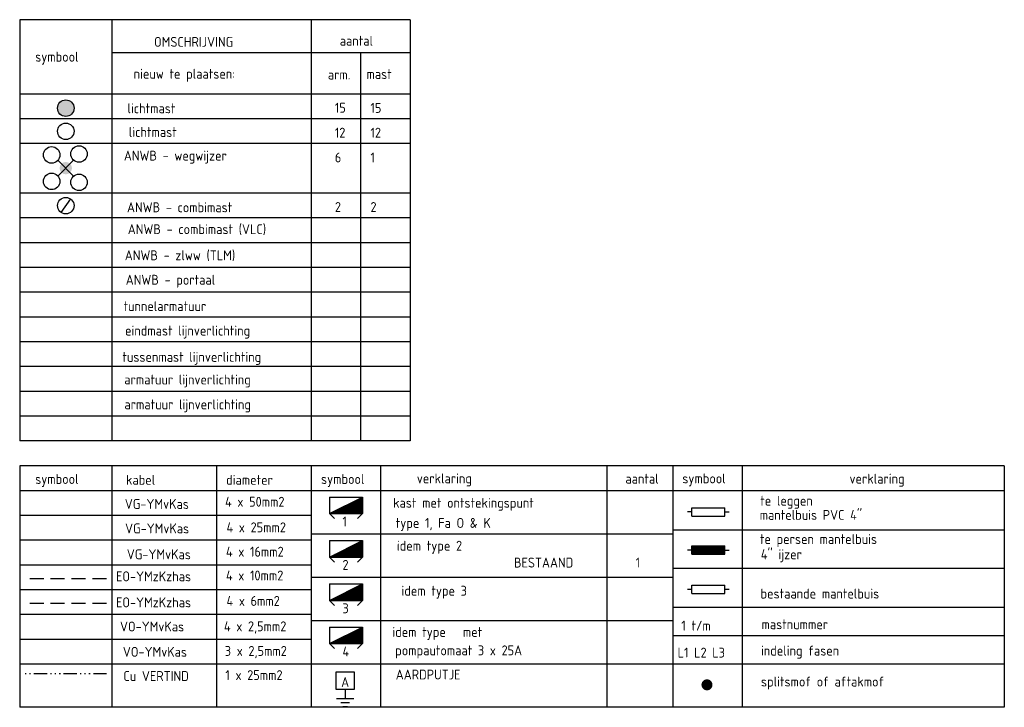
# Model space of a CAD drawing. Header units: metres. Extents: x 181324 to 182051, y 409132 to 409424.
# Tile 10 of 11: x 181961 to 182051, y 409137 to 409200. Entities that reach past the tile are written whole.
import ezdxf
from ezdxf.enums import TextEntityAlignment as Align

# ---------------------------------------------------------------- set-up
doc = ezdxf.new("R2010")
doc.units = ezdxf.units.M
doc.linetypes.add('ACAD_ISO14W100', pattern=[25.5, 12, -3, 0.5, -3, 0.5, -3, 0.5, -3])
doc.linetypes.add('DASHED', pattern=[19.05, 12.7, -6.35])
doc.layers.get('0').update_dxf_attribs({"linetype": 'CONTINUOUS'})
for name, color, linetype in [('l-te-bestek-t18-pr', 1, 'CONTINUOUS'), ('l-tk-deelk-pr', 1, 'CONTINUOUS'), ('n-ov-kabe-pr', 1, 'DASHED'), ('n-ov-mast-pr', 3, 'CONTINUOUS'), ('n-ov-over-pr', 1, 'CONTINUOUS')]:
    doc.layers.add(name, color=color, linetype=linetype)
doc.styles.add('Times', font='ISO.shx')

# ---------------------------------------------------------------- blocks, each defined once
blk = doc.blocks.new('*X20')
at = {"color": 0}
for p, q in [((505319, 66300), (506424, 66300)), ((505519, 66400), (506424, 66400)), ((505719, 66500), (506424, 66500)), ((505919, 66600), (506424, 66600)), ((506119, 66700), (506424, 66700)), ((506319, 66800), (506424, 66800)), ((503519, 65400), (506424, 65400)), ((503719, 65500), (506424, 65500)), ((503919, 65600), (506424, 65600)), ((504119, 65700), (506424, 65700)), ((504319, 65800), (506424, 65800)), ((504519, 65900), (506424, 65900)), ((504719, 66000), (506424, 66000)), ((504919, 66100), (506424, 66100)), ((505119, 66200), (506424, 66200))]:
    blk.add_line(p, q, dxfattribs=at)
blk = doc.blocks.new('*X19')
at = {"color": 0}
for p, q in [((536349, 62400), (539349, 62400)), ((536349, 62300), (539349, 62300)), ((536349, 62200), (539349, 62200)), ((536349, 62100), (539349, 62100)), ((536349, 62000), (539349, 62000)), ((536349, 61900), (539349, 61900)), ((536349, 61800), (539349, 61800)), ((536349, 61700), (539349, 61700))]:
    blk.add_line(p, q, dxfattribs=at)

msp = doc.modelspace()

# ---------------------------------------------------------------- hatches: boundary and pattern name
at = {"layer": 'n-ov-mast-pr'}
h = msp.add_hatch(color=0, dxfattribs=at)
edge = h.paths.add_edge_path()
edge.add_arc((181965.443, 409191.526), 0.75, 0, 360)
msp.add_hatch(color=0, dxfattribs=at).paths.add_polyline_path([(181966.006, 409186.079, 1), (181964.881, 409186.079, 1)])

# ---------------------------------------------------------------- linework, layer by layer
at = {"layer": 'l-tk-deelk-pr', "color": 0}
for p, q in [((181996.733, 409199.559), (181961.255, 409199.559)), ((181961.255, 409199.559), (181961.255, 409161.309)), ((181969.633, 409199.559), (181969.633, 409161.309)), ((181987.733, 409199.559), (181987.733, 409161.309)), ((181996.733, 409199.559), (181996.733, 409161.309)), ((181996.733, 409196.559), (181969.633, 409196.559)), ((181992.233, 409196.559), (181992.233, 409161.309)), ((181996.733, 409192.809), (181961.255, 409192.809)), ((181996.733, 409190.559), (181961.255, 409190.559)), ((181996.733, 409188.309), (181961.255, 409188.309)), ((181996.733, 409183.809), (181961.255, 409183.809)), ((181996.733, 409181.559), (181961.255, 409181.559)), ((181996.733, 409179.309), (181961.255, 409179.309)), ((181996.733, 409177.059), (181961.255, 409177.059)), ((181996.733, 409174.809), (181961.255, 409174.809)), ((181996.733, 409172.559), (181961.255, 409172.559)), ((181996.733, 409170.309), (181961.255, 409170.309)), ((181996.733, 409168.059), (181961.255, 409168.059)), ((181996.733, 409165.809), (181961.255, 409165.809)), ((181996.733, 409163.559), (181961.255, 409163.559)), ((181996.733, 409161.309), (181961.255, 409161.309)), ((182050.733, 409159.042), (181961.255, 409159.042)), ((181961.255, 409159.042), (181961.255, 409137.123)), ((181969.633, 409159.042), (181969.633, 409137.123)), ((181979.133, 409159.042), (181979.133, 409137.123)), ((181987.733, 409159.042), (181987.733, 409137.123)), ((181994.033, 409159.042), (181994.033, 409137.123)), ((182014.603, 409159.042), (182014.603, 409137.123)), ((182020.603, 409159.042), (182020.603, 409137.123)), ((182026.903, 409159.042), (182026.903, 409137.123)), ((182050.733, 409159.042), (182050.733, 409137.123)), ((182050.733, 409156.792), (181961.255, 409156.792)), ((181987.733, 409154.542), (181961.255, 409154.542)), ((182050.733, 409153.208), (182020.603, 409153.208)), ((181987.733, 409152.292), (181961.255, 409152.292)), ((182020.603, 409152.848), (181987.733, 409152.848)), ((181987.733, 409150.042), (181961.255, 409150.042)), ((182050.733, 409149.714), (182020.603, 409149.714)), ((182020.603, 409148.904), (181987.733, 409148.904)), ((181987.733, 409147.792), (181961.255, 409147.792)), ((182050.733, 409146.176), (182020.603, 409146.176)), ((181987.733, 409145.542), (181961.255, 409145.542)), ((182020.603, 409144.961), (181987.733, 409144.961)), ((181987.733, 409143.292), (181961.255, 409143.292)), ((182050.733, 409143.611), (182020.603, 409143.611)), ((182050.733, 409141.042), (181961.255, 409141.042)), ((182050.733, 409137.123), (181961.255, 409137.123))]:
    msp.add_line(p, q, dxfattribs=at)
at = {"layer": 'n-ov-kabe-pr', "color": 0, "ltscale": 0.1}
msp.add_line((181969.149, 409148.792), (181961.738, 409148.792), dxfattribs=at)
at = {"layer": 'n-ov-kabe-pr', "color": 0, "linetype": 'DASHED', "ltscale": 0.1}
msp.add_line((181969.149, 409146.542), (181961.738, 409146.542), dxfattribs=at)
at = {"layer": 'n-ov-kabe-pr', "color": 0, "linetype": 'ACAD_ISO14W100', "ltscale": 0.1}
msp.add_line((181969.149, 409140.163), (181961.738, 409140.163), dxfattribs=at)
at = {"layer": 'n-ov-mast-pr', "color": 0, "linetype": 'ByBlock', "ltscale": 0.1}
msp.add_line((181965.879, 409183.288), (181965.008, 409182.067), dxfattribs=at)
at = {"layer": 'n-ov-mast-pr', "color": 0}
for points in [[(181964.728, 409186.794), (181966.159, 409185.363)], [(181964.728, 409185.363), (181966.159, 409186.794)]]:
    msp.add_lwpolyline(points, dxfattribs=at)
for centre in [(181965.443, 409191.526), (181965.443, 409189.427), (181964.157, 409187.281), (181966.646, 409187.365), (181964.157, 409184.876), (181966.646, 409184.793), (181965.443, 409182.677)]:
    msp.add_circle(centre, 0.75, dxfattribs=at)
at = {"layer": 'n-ov-over-pr', "color": 0}
for p, q in [((181989.406, 409156.209), (181989.406, 409154.709)), ((181989.406, 409154.709), (181992.406, 409156.209)), ((181989.406, 409156.209), (181992.406, 409156.209)), ((181992.406, 409156.209), (181992.406, 409154.709)), ((182022.331, 409154.86), (182021.931, 409154.86)), ((182022.331, 409154.492), (182022.331, 409155.242)), ((182022.331, 409155.242), (182025.331, 409155.242)), ((182025.331, 409154.492), (182025.331, 409155.242)), ((182025.331, 409154.867), (182025.731, 409154.867)), ((181989.406, 409154.709), (181989.856, 409154.259)), ((181989.406, 409154.709), (181992.406, 409154.709)), ((181992.406, 409154.709), (181991.956, 409154.259)), ((182022.331, 409154.492), (182025.331, 409154.492)), ((181989.406, 409152.265), (181992.406, 409152.265)), ((181989.406, 409152.265), (181989.406, 409150.765)), ((181989.406, 409150.765), (181992.406, 409152.265)), ((181992.406, 409152.265), (181992.406, 409150.765)), ((182022.331, 409151.395), (182021.931, 409151.395)), ((182022.331, 409151.777), (182025.331, 409151.777)), ((182022.331, 409151.027), (182022.331, 409151.777)), ((182025.331, 409151.027), (182025.331, 409151.777)), ((182025.331, 409151.402), (182025.731, 409151.402)), ((181989.406, 409150.765), (181989.856, 409150.315)), ((181989.406, 409150.765), (181992.406, 409150.765)), ((181992.406, 409150.765), (181991.956, 409150.315)), ((182022.331, 409151.027), (182025.331, 409151.027)), ((181989.406, 409148.322), (181989.406, 409146.822)), ((181989.406, 409146.822), (181992.406, 409148.322)), ((181989.406, 409148.322), (181992.406, 409148.322)), ((181992.406, 409148.322), (181992.406, 409146.822)), ((182022.331, 409147.827), (182021.931, 409147.827)), ((182022.331, 409147.46), (182022.331, 409148.21)), ((182022.331, 409148.21), (182025.331, 409148.21)), ((182025.331, 409147.46), (182025.331, 409148.21)), ((182025.331, 409147.835), (182025.731, 409147.835)), ((181989.406, 409146.822), (181989.856, 409146.372)), ((181989.406, 409146.822), (181992.406, 409146.822)), ((181992.406, 409146.822), (181991.956, 409146.372)), ((182022.331, 409147.46), (182025.331, 409147.46)), ((181989.406, 409144.403), (181989.406, 409142.903)), ((181989.406, 409142.903), (181992.406, 409144.403)), ((181989.406, 409144.403), (181992.406, 409144.403)), ((181992.406, 409144.403), (181992.406, 409142.903)), ((181989.406, 409142.903), (181992.406, 409142.903)), ((181989.406, 409142.903), (181989.856, 409142.453)), ((181992.406, 409142.903), (181991.956, 409142.453)), ((181990.037, 409137.926), (181991.635, 409137.926)), ((181990.836, 409138.736), (181990.836, 409137.926)), ((181990.445, 409137.563), (181991.228, 409137.563)), ((181990.636, 409137.199), (181991.036, 409137.199))]:
    msp.add_line(p, q, dxfattribs=at)
msp.add_lwpolyline([(181990.019, 409140.346), (181991.654, 409140.346), (181991.654, 409138.736), (181990.019, 409138.736)], close=True, dxfattribs=at)
at = {"layer": 'n-ov-over-pr', "color": 0, "flags": 128}
for points, const_width in [([(182023.463, 409139.165, 1), (182023.963, 409139.165, 1)], 0.5), ([(182023.588, 409139.165, 1), (182023.838, 409139.165, 1)], 0.25)]:
    msp.add_lwpolyline(points, format="xyb", close=True, dxfattribs=dict(at, const_width=const_width))
at = {"layer": 'n-ov-over-pr', "color": 0}
for start, end in [(0, 180), (180, 0)]:
    msp.add_arc((182023.713, 409139.165), 0.125, start, end, dxfattribs=at)

# ---------------------------------------------------------------- block references
at = {"layer": 'n-ov-over-pr', "color": 0, "xscale": 0.0009999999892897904, "yscale": 0.0009999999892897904, "zscale": 0.0009999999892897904}
for name, p in [('*X20', (181485.982, 409089.357)), ('*X20', (181485.982, 409085.413)), ('*X19', (181485.982, 409089.357)), ('*X20', (181485.982, 409081.469)), ('*X20', (181485.982, 409077.55))]:
    msp.add_blockref(name, p, dxfattribs=at)

# ---------------------------------------------------------------- texts
at = {"layer": 'l-te-bestek-t18-pr', "color": 0, "style": 'Times'}
for s, p in [('OMSCHRIJVING', (181973.465, 409197.096)), ('aantal', (181990.343, 409197.196)), ('symbool', (181962.662, 409195.747)), ('nieuw te plaatsen:', (181971.612, 409194.199)), ('arm.', (181989.258, 409194.128)), ('mast', (181992.768, 409194.175)), ('lichtmast', (181971.049, 409191.064)), ('15', (181989.897, 409191.114)), ('15', (181993.133, 409191.1)), ('lichtmast', (181971.17, 409188.913)), ('12', (181989.897, 409188.85)), ('12', (181993.133, 409188.85)), ('ANWB - wegwijzer', (181970.722, 409186.765)), ('6', (181989.897, 409186.6)), ('1', (181993.133, 409186.6)), ('ANWB - combimast', (181971.007, 409182.075)), ('2', (181989.897, 409182.1)), ('2', (181993.133, 409182.1)), ('ANWB - combimast (VLC)', (181971.078, 409180.089)), ('ANWB - zlww (TLM)', (181970.808, 409177.718)), ('ANWB - portaal', (181970.893, 409175.494)), ('tunnelarmatuur', (181970.694, 409173.097)), ('eindmast lijnverlichting', (181970.829, 409170.877)), ('tussenmast lijnverlichting', (181970.587, 409168.491)), ('armatuur lijnverlichting', (181970.758, 409166.435)), ('armatuur lijnverlichting', (181970.772, 409164.179)), ('symbool', (181962.662, 409157.403)), ('kabel', (181970.918, 409157.325)), ('diameter', (181980.014, 409157.325)), ('symbool', (181988.641, 409157.403)), ('verklaring', (181997.342, 409157.455)), ('aantal', (182016.302, 409157.429)), ('symbool', (182021.473, 409157.455)), ('verklaring', (182036.663, 409157.429)), ('VG-YMvKas', (181970.808, 409155.136)), ('4 x 50mm2', (181979.919, 409155.336)), ('kast met ontstekingspunt', (181995.195, 409155.24)), ('te leggen', (182028.554, 409155.429)), ("mantelbuis PVC 4''", (182028.502, 409154.144)), ('1', (181990.589, 409153.547)), ('type 1, Fa O & K', (181995.428, 409153.413)), ('VG-YMvKas', (181970.833, 409152.915)), ('4 x 25mm2', (181980.049, 409153.012)), ('idem type 2', (181995.531, 409151.342)), ('te persen mantelbuis', (182028.528, 409151.95)), ('VG-YMvKas', (181970.989, 409150.565)), ('4 x 16mm2', (181979.997, 409150.802)), ("4'' ijzer", (182028.605, 409150.562)), ('2', (181990.589, 409149.603)), ('BESTAAND', (182006.172, 409149.814)), ('1', (182017.23, 409149.814)), ('EO-YMzKzhas', (181970.006, 409148.563)), ('4 x 10mm2', (181979.997, 409148.643)), ('idem type 3', (181995.951, 409147.255)), ('bestaande mantelbuis', (182028.579, 409146.999)), ('EO-YMzKzhas', (181970.006, 409146.202)), ('4 x 6mm2', (181980.049, 409146.333)), ('3', (181990.589, 409145.659)), ('1 t/m', (182021.386, 409144.084)), ('mastnummer', (182028.669, 409144.214)), ('VO-YMvKas', (181970.368, 409144.007)), ('4 x 2,5mm2', (181979.816, 409144.026)), ('idem type   met', (181995.118, 409143.514)), ('VO-YMvKas', (181970.627, 409141.708)), ('3 x 2,5mm2', (181979.894, 409141.79)), ('4', (181990.589, 409141.74)), ('pompautomaat 3 x 25A', (181995.376, 409141.841)), ('L1 L2 L3', (182021.045, 409141.64)), ('indeling fasen', (182028.618, 409141.816)), ('AARDPUTJE', (181995.428, 409139.647)), ('Cu VERTIND', (181970.679, 409139.514)), ('1 x 25mm2', (181979.946, 409139.596)), ('splitsmof of aftakmof', (182028.618, 409139.009))]:
    msp.add_text(s, height=0.9, dxfattribs=at).set_placement(p)
msp.add_text('A', height=0.9, dxfattribs=at).set_placement((181990.83, 409138.966), align=Align.CENTER)

doc.saveas('drawing.dxf')
